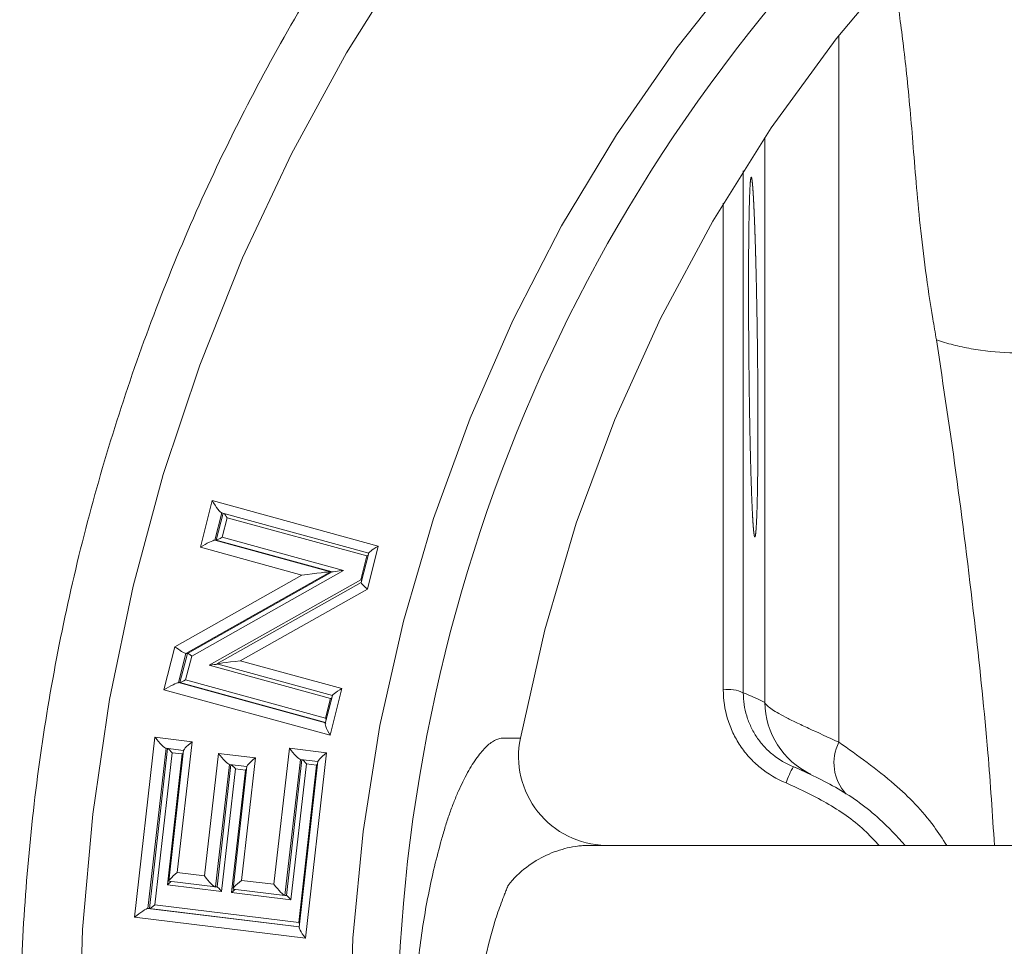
# Model space of a CAD drawing. Header units: millimetres. Extents: x -2 to 362, y 64 to 306.
# Tile 3 of 15: x -2 to 48, y 190 to 236. Entities that reach past the tile are written whole.
import ezdxf

# ---------------------------------------------------------------- set-up
doc = ezdxf.new("R2010")
doc.units = ezdxf.units.MM

msp = doc.modelspace()

# ---------------------------------------------------------------- linework, layer by layer
at = {"color": 8, "linetype": 'Continuous', "lineweight": 15}
for p, q in [((39.261, 235.479), (39.261, 200.096)), ((35.557, 202.09), (35.557, 230.373)), ((34.473, 228.701), (34.473, 202.571)), ((33.473, 202.728), (33.473, 227.075)), ((8.376, 211.579), (8.028, 210.212)), ((8.106, 210.212), (8.449, 211.559)), ((5.593, 199.794), (4.683, 191.778)), ((4.761, 191.778), (5.67, 199.784)), ((12.316, 199.237), (11.542, 192.432)), ((11.62, 192.432), (12.392, 199.228)), ((8.765, 198.986), (8.068, 192.853)), ((8.146, 192.853), (8.841, 198.977)), ((27.232, 194.934), (26.692, 194.934))]:
    msp.add_line(p, q, dxfattribs=at)
at = {"color": 7, "linetype": 'Continuous', "lineweight": 15}
for p, q in [((7.309, 209.856), (7.903, 212.191)), ((7.903, 212.191), (16.213, 209.918)), ((8.367, 211.582), (15.737, 209.566)), ((8.643, 211.336), (8.393, 210.354)), ((15.646, 209.42), (8.643, 211.336)), ((8.393, 210.354), (14.467, 208.693)), ((12.393, 208.466), (7.309, 209.856)), ((8.028, 210.212), (13.819, 208.628)), ((8.106, 210.212), (8.028, 210.212)), ((13.897, 208.628), (8.106, 210.212)), ((16.213, 209.918), (15.664, 207.762)), ((15.343, 208.232), (15.646, 209.42)), ((15.739, 209.574), (15.36, 208.087)), ((6.039, 204.879), (12.393, 208.466)), ((13.819, 208.628), (6.582, 204.543)), ((6.66, 204.543), (13.897, 208.628)), ((14.467, 208.693), (6.877, 204.409)), ((13.897, 208.628), (13.819, 208.628)), ((7.748, 203.951), (15.343, 208.232)), ((15.361, 208.092), (8.132, 204.017)), ((15.664, 207.762), (9.306, 204.178)), ((5.488, 202.723), (6.039, 204.879)), ((6.582, 204.543), (6.208, 203.079)), ((6.285, 203.079), (6.66, 204.543)), ((6.66, 204.543), (6.582, 204.543)), ((6.877, 204.409), (6.573, 203.221)), ((13.827, 202.287), (7.748, 203.951)), ((8.132, 204.016), (13.918, 202.433)), ((9.306, 204.178), (14.395, 202.785)), ((6.208, 203.079), (13.568, 201.065)), ((6.285, 203.079), (6.208, 203.079)), ((13.573, 201.085), (6.285, 203.079)), ((6.573, 203.221), (13.576, 201.305)), ((13.798, 200.45), (5.488, 202.723)), ((14.395, 202.785), (13.798, 200.45)), ((13.92, 202.441), (13.562, 201.041)), ((13.576, 201.305), (13.827, 202.287)), ((4.017, 191.34), (5.04, 200.349)), ((5.04, 200.349), (6.896, 200.123)), ((6.896, 200.123), (6.152, 193.575)), ((5.892, 199.572), (5.027, 191.953)), ((5.589, 199.794), (6.473, 199.687)), ((5.66, 192.962), (6.404, 199.51)), ((6.474, 199.7), (5.73, 193.152)), ((6.404, 199.51), (5.892, 199.572)), ((7.516, 193.408), (8.212, 199.541)), ((8.212, 199.541), (10.062, 199.317)), ((10.989, 192.987), (11.763, 199.793)), ((11.763, 199.793), (13.617, 199.567)), ((13.617, 199.567), (12.565, 190.3)), ((10.062, 199.317), (9.365, 193.184)), ((12.615, 199.016), (11.841, 192.21)), ((13.195, 199.144), (12.252, 190.836)), ((12.312, 199.238), (13.194, 199.131)), ((13.126, 198.954), (12.615, 199.016)), ((9.064, 198.764), (8.367, 192.631)), ((8.761, 198.986), (9.638, 198.881)), ((8.873, 192.57), (9.57, 198.703)), ((9.64, 198.894), (8.943, 192.76)), ((9.57, 198.703), (9.064, 198.764)), ((12.231, 191.077), (13.126, 198.954)), ((5.741, 193.137), (8.064, 192.853)), ((6.152, 193.575), (7.516, 193.408)), ((9.365, 193.184), (10.989, 192.987)), ((8.367, 192.631), (5.66, 192.962)), ((8.146, 192.853), (8.068, 192.853)), ((8.955, 192.746), (11.538, 192.432)), ((11.841, 192.21), (8.873, 192.57)), ((11.62, 192.432), (11.542, 192.432)), ((4.683, 191.778), (12.254, 190.857)), ((4.761, 191.778), (4.683, 191.778)), ((12.255, 190.866), (4.761, 191.778)), ((5.027, 191.953), (12.231, 191.077)), ((12.565, 190.3), (4.017, 191.34))]:
    msp.add_line(p, q, dxfattribs=at)
at = {"color": 7, "linetype": 'Continuous', "lineweight": 15, "flags": 128}
for points in [[(23.321, 200.298), (24.538, 205.726), (26.117, 211.053), (28.051, 216.253), (30.329, 221.301), (32.941, 226.173), (35.874, 230.844), (39.115, 235.293), (42.646, 239.498), (46.452, 243.438), (50.513, 247.094), (54.811, 250.449), (59.323, 253.486), (64.029, 256.19), (68.905, 258.548), (73.928, 260.55), (79.074, 262.185), (84.316, 263.445)], [(5.45, 156.373), (3.946, 161.959), (2.771, 167.629), (1.928, 173.362), (1.421, 179.137), (1.252, 184.934), (1.421, 190.73), (1.928, 196.505), (2.771, 202.238), (3.946, 207.908), (5.45, 213.494), (7.278, 218.976), (9.421, 224.333), (11.873, 229.547), (14.625, 234.598), (17.666, 239.468)], [(18.978, 158.576), (17.474, 163.711), (16.297, 168.936), (15.452, 174.231), (14.944, 179.571), (14.775, 184.934), (14.944, 190.297), (15.452, 195.637), (16.297, 200.931), (17.474, 206.157), (18.978, 211.292), (20.804, 216.314), (22.943, 221.201), (25.386, 225.934), (28.123, 230.491), (31.142, 234.852), (34.43, 239)]]:
    msp.add_lwpolyline(points, dxfattribs=at)
at = {"color": 8, "linetype": 'Continuous', "lineweight": 15}
msp.add_arc((98.896, 184.927), 81.737, 132.00234, 227.03816, dxfattribs=at)
at = {"color": 7, "linetype": 'Continuous', "lineweight": 15}
for centre, radius, start, end in [((33.708, 200.968), 1.775, 64.4856, 97.6035), ((39.556, 202.115), 3.998, 180.3566, 244.7322), ((27.685, 199.39), 4.457, 168.2476, 268.7373), ((41.282, 199.055), 2.273, 152.7711, 222.3903), ((41.19, 196.47), 4.847, 150.2427, 160.78)]:
    msp.add_arc(centre, radius, start, end, dxfattribs=at)
for centre, major_axis, ratio, start_param, end_param in [((8.032, 212.191), (-0.354, 0.609), 0.159475, 1.478201, 3.048998), ((8.591, 211.336), (-0.142, 0.243), 0.159475, 4.619794, 5.647477), ((8.342, 210.354), (0.241, 0.14), 0.094533, 3.302515, 4.873311), ((7.438, 209.856), (0.603, 0.351), 0.094533, 0.160922, 1.731719), ((16.342, 209.918), (0.603, 0.351), 0.094505, 1.731727, 3.302523), ((15.594, 209.42), (0.241, 0.14), 0.094505, 4.873319, 5.157204), ((12.522, 208.466), (1.303, 0.162), 0.012197, 0.097943, 1.668739), ((14.415, 208.693), (0.521, 0.065), 0.012197, 3.239536, 4.810332), ((15.291, 208.232), (0.172, -0.132), 0.147632, 1.096435, 1.38032), ((15.793, 207.762), (0.431, -0.33), 0.147632, 3.204635, 4.521913), ((6.169, 204.879), (0.431, -0.33), 0.147719, 4.521876, 6.092672), ((6.825, 204.409), (0.172, -0.132), 0.147719, 1.380283, 2.95108), ((7.697, 203.951), (0.522, 0.064), 0.012147, 4.810301, 5.837748), ((9.435, 204.178), (1.304, 0.161), 0.012147, 1.668709, 3.239505), ((5.617, 202.723), (0.604, 0.351), 0.094377, 0.160897, 1.731694), ((6.521, 203.221), (0.241, 0.14), 0.094377, 3.30249, 4.873286), ((14.524, 202.785), (0.604, 0.351), 0.094386, 1.731722, 3.302519), ((13.775, 202.287), (0.241, 0.14), 0.094386, 4.873315, 5.157413), ((13.927, 200.45), (-0.354, 0.608), 0.159609, 6.190625, 7.761422), ((13.524, 201.305), (-0.142, 0.243), 0.159609, 4.335731, 4.619829), ((5.17, 200.349), (-0.435, 0.551), 0.145547, 1.456374, 3.02717), ((7.026, 200.123), (0.549, 0.434), 0.115819, 1.71646, 3.287257), ((5.84, 199.572), (-0.174, 0.221), 0.145547, 4.597967, 5.824582), ((6.353, 199.51), (0.22, 0.173), 0.115819, 4.858053, 5.117584), ((8.342, 199.541), (-0.435, 0.551), 0.145565, 1.456253, 3.02705), ((11.893, 199.793), (-0.435, 0.551), 0.145566, 1.456403, 3.027199), ((13.747, 199.567), (0.549, 0.434), 0.115834, 1.716489, 3.287286), ((10.191, 199.317), (0.549, 0.434), 0.11585, 1.716341, 3.287138), ((12.563, 199.016), (-0.174, 0.221), 0.145566, 4.597996, 5.824279), ((9.012, 198.764), (-0.174, 0.22), 0.145565, 4.597846, 5.825969), ((9.518, 198.703), (0.22, 0.174), 0.11585, 4.857934, 5.117451), ((13.074, 198.954), (0.22, 0.173), 0.115834, 4.858082, 5.117597), ((5.608, 192.962), (0.22, 0.173), 0.115811, 4.858116, 6.083952), ((6.281, 193.575), (0.549, 0.433), 0.115811, 1.716523, 3.287319), ((7.645, 193.408), (-0.435, 0.552), 0.145543, 1.456437, 3.027233), ((9.494, 193.184), (0.549, 0.434), 0.115835, 1.716461, 3.287258), ((8.315, 192.631), (-0.174, 0.221), 0.145543, 4.59803, 6.168826), ((8.822, 192.57), (0.22, 0.173), 0.115835, 4.858054, 6.084682), ((11.119, 192.987), (-0.435, 0.551), 0.145569, 1.456375, 3.027172), ((11.789, 192.21), (-0.174, 0.221), 0.145569, 4.597968, 6.168764), ((4.147, 191.34), (0.549, 0.434), 0.115838, 0.145674, 1.716471), ((4.975, 191.953), (0.22, 0.173), 0.115838, 3.287267, 4.858063), ((12.694, 190.3), (-0.435, 0.551), 0.145548, 6.168771, 7.739567), ((12.179, 191.077), (-0.174, 0.221), 0.145548, 4.338459, 4.597974)]:
    msp.add_ellipse(centre, major_axis=major_axis, ratio=ratio, start_param=start_param, end_param=end_param, dxfattribs=at)
for points, knots in [([(66.077, 280.335), (65.848, 280.267), (63.878, 279.681), (60.252, 278.288), (55.226, 276.145), (50.335, 273.684), (45.582, 270.95), (40.985, 267.943), (36.559, 264.674), (32.318, 261.152), (28.275, 257.39), (24.442, 253.398), (20.832, 249.191), (17.457, 244.78), (14.326, 240.179), (11.451, 235.404), (8.839, 230.469), (6.5, 225.39), (4.441, 220.183), (2.668, 214.865), (1.187, 209.451), (0.002, 203.96), (-0.882, 198.409), (-1.463, 192.815), (-1.739, 187.196), (-1.709, 181.569), (-1.373, 175.953), (-0.733, 170.366), (0.211, 164.824), (1.454, 159.346), (2.993, 153.949), (4.824, 148.65), (6.939, 143.466), (9.333, 138.413), (11.999, 133.507), (14.926, 128.763), (18.107, 124.198), (21.531, 119.824), (25.187, 115.657), (29.064, 111.709), (33.15, 107.992), (37.431, 104.519), (41.894, 101.3), (46.525, 98.346), (51.307, 95.663), (56.233, 93.276), (60.559, 91.428), (63.279, 90.499), (64.278, 90.158)], [0, 0, 0, 0, 0.002932, 0.025272, 0.047614, 0.069958, 0.092303, 0.114651, 0.137001, 0.159354, 0.181709, 0.204067, 0.226427, 0.248789, 0.271154, 0.293521, 0.315891, 0.338262, 0.360635, 0.38301, 0.405387, 0.427765, 0.450144, 0.472524, 0.494904, 0.517285, 0.539667, 0.562048, 0.58443, 0.606811, 0.629191, 0.65157, 0.673949, 0.696326, 0.718702, 0.741076, 0.763448, 0.785818, 0.808186, 0.830551, 0.852914, 0.875275, 0.897633, 0.919988, 0.942341, 0.964692, 0.98704, 1, 1, 1, 1]), ([(35.036, 226.157), (35.066, 225.316), (35.08, 224.862), (35.1, 224.13), (35.107, 223.878), (35.12, 223.357), (35.126, 223.087), (35.143, 222.27), (35.154, 221.709), (35.172, 220.555), (35.181, 219.959), (35.193, 218.784), (35.198, 218.2), (35.203, 217.33), (35.205, 217.04), (35.206, 216.477), (35.207, 215.924), (35.206, 215.394), (35.205, 214.874), (35.203, 214.619), (35.198, 213.88), (35.193, 213.427), (35.184, 212.804), (35.18, 212.606), (35.172, 212.23), (35.168, 212.053), (35.154, 211.563), (35.143, 211.287), (35.126, 210.948), (35.119, 210.848), (35.107, 210.676), (35.1, 210.605), (35.08, 210.434), (35.066, 210.375), (35.036, 210.375), (35.021, 210.434), (34.998, 210.605), (34.99, 210.676), (34.975, 210.847), (34.967, 210.948), (34.944, 211.287), (34.929, 211.563), (34.899, 212.216), (34.885, 212.596), (34.858, 213.426), (34.845, 213.879), (34.827, 214.616), (34.821, 214.872), (34.809, 215.392), (34.799, 215.923), (34.789, 216.475), (34.78, 217.038), (34.776, 217.326), (34.764, 218.199), (34.757, 218.783), (34.749, 219.663), (34.747, 219.957), (34.743, 220.547), (34.741, 220.841), (34.737, 221.707), (34.735, 222.269), (34.735, 223.085), (34.736, 223.355), (34.737, 223.877), (34.738, 224.129), (34.742, 224.861), (34.746, 225.316), (34.757, 226.156), (34.764, 226.53), (34.776, 227.019), (34.78, 227.17), (34.789, 227.449), (34.794, 227.576), (34.809, 227.916), (34.82, 228.086), (34.844, 228.316), (34.858, 228.375), (34.885, 228.375), (34.899, 228.319), (34.921, 228.147), (34.929, 228.074), (34.944, 227.903), (34.952, 227.804), (34.975, 227.469), (34.99, 227.191), (35.021, 226.532), (35.036, 226.157), (35.066, 225.316)], [-0.03125, -0.03125, 0, 0, 0.03125, 0.03125, 0.046875, 0.046875, 0.0625, 0.0625, 0.09375, 0.09375, 0.125, 0.125, 0.15625, 0.15625, 0.171875, 0.171875, 0.1875, 0.203125, 0.203125, 0.21875, 0.21875, 0.25, 0.25, 0.265625, 0.265625, 0.28125, 0.28125, 0.3125, 0.3125, 0.328125, 0.328125, 0.34375, 0.34375, 0.375, 0.375, 0.40625, 0.40625, 0.421875, 0.421875, 0.4375, 0.4375, 0.46875, 0.46875, 0.5, 0.5, 0.53125, 0.53125, 0.546875, 0.546875, 0.5625, 0.578125, 0.578125, 0.59375, 0.59375, 0.625, 0.625, 0.640625, 0.640625, 0.65625, 0.65625, 0.6875, 0.6875, 0.703125, 0.703125, 0.71875, 0.71875, 0.75, 0.75, 0.78125, 0.78125, 0.796875, 0.796875, 0.8125, 0.8125, 0.84375, 0.84375, 0.875, 0.875, 0.90625, 0.90625, 0.921875, 0.921875, 0.9375, 0.9375, 0.96875, 0.96875, 1, 1, 1.03125, 1.03125]), ([(51.939, 219.897), (51.245, 219.764), (50.554, 219.672), (49.523, 219.594), (49.18, 219.578), (48.495, 219.565), (48.151, 219.569), (47.14, 219.613), (46.495, 219.682), (45.57, 219.845), (45.269, 219.909), (44.829, 220.021), (44.685, 220.061), (44.403, 220.145), (44.268, 220.188), (44.135, 220.233)], [0, 0, 0, 0, 0.25, 0.25, 0.375, 0.375, 0.5, 0.5, 0.75, 0.75, 0.875, 0.875, 0.9375, 0.9375, 1, 1, 1, 1]), ([(36.613, 198.065), (36.145, 198.253), (35.707, 198.513), (35.129, 198.983), (34.949, 199.153), (34.614, 199.522), (34.458, 199.721), (34.183, 200.134), (34.061, 200.349), (33.85, 200.796), (33.76, 201.03), (33.545, 201.743), (33.473, 202.23), (33.473, 202.728)], [0, 0, 0, 0, 0.25, 0.25, 0.375, 0.375, 0.5, 0.5, 0.625, 0.625, 0.75, 0.75, 1, 1, 1, 1]), ([(34.473, 202.571), (34.473, 202.176), (34.53, 201.79), (34.701, 201.225), (34.773, 201.039), (34.942, 200.684), (35.039, 200.514), (35.26, 200.187), (35.384, 200.029), (35.652, 199.737), (35.796, 199.602), (36.258, 199.229), (36.608, 199.024), (36.982, 198.875)], [0, 0, 0, 0, 0.25, 0.25, 0.375, 0.375, 0.5, 0.5, 0.625, 0.625, 0.75, 0.75, 1, 1, 1, 1]), ([(35.557, 202.09), (35.567, 202.051), (35.596, 202.006), (35.692, 201.905), (35.759, 201.849), (36.018, 201.665), (36.269, 201.518), (36.748, 201.269), (36.925, 201.181), (37.313, 200.993), (37.526, 200.893), (38.202, 200.578), (38.706, 200.349), (39.261, 200.096)], [0, 0, 0, 0, 0.125, 0.125, 0.25, 0.25, 0.5, 0.5, 0.625, 0.625, 0.75, 0.75, 1, 1, 1, 1]), ([(23.321, 169.57), (23.052, 169.57), (22.783, 169.57), (22.446, 169.57), (22.379, 169.568), (22.24, 169.592), (22.168, 169.616), (21.948, 169.716), (21.795, 169.825), (21.327, 170.265), (21.008, 170.7), (20.527, 171.562), (20.371, 171.879), (20.067, 172.567), (19.921, 172.938), (19.71, 173.538), (19.641, 173.747), (19.508, 174.174), (19.445, 174.393), (19.259, 175.056), (19.142, 175.506), (18.813, 176.88), (18.623, 177.83), (18.309, 179.801), (18.188, 180.809), (18.066, 182.348), (18.035, 182.865), (17.994, 183.896), (17.984, 184.411), (17.984, 185.954), (18.024, 186.98), (18.145, 188.517), (18.195, 189.028), (18.314, 190.031), (18.382, 190.526), (18.614, 191.991), (18.803, 192.941), (19.133, 194.327), (19.251, 194.781), (19.436, 195.443), (19.499, 195.662), (19.63, 196.087), (19.766, 196.499), (19.91, 196.889), (20.058, 197.267), (20.134, 197.451), (20.364, 197.974), (20.52, 198.29), (20.836, 198.86), (20.996, 199.114), (21.237, 199.446), (21.318, 199.549), (21.477, 199.734), (21.556, 199.817), (21.789, 200.037), (21.94, 200.146), (22.159, 200.249), (22.23, 200.273), (22.371, 200.299), (22.439, 200.298), (22.778, 200.298), (23.05, 200.298), (23.321, 200.298)], [0, 0, 0, 0, 0.0625, 0.0625, 0.078125, 0.078125, 0.09375, 0.09375, 0.125, 0.125, 0.1875, 0.1875, 0.21875, 0.21875, 0.25, 0.25, 0.265625, 0.265625, 0.28125, 0.28125, 0.3125, 0.3125, 0.375, 0.375, 0.4375, 0.4375, 0.46875, 0.46875, 0.5, 0.5, 0.5625, 0.5625, 0.59375, 0.59375, 0.625, 0.625, 0.6875, 0.6875, 0.71875, 0.71875, 0.734375, 0.734375, 0.75, 0.765625, 0.765625, 0.78125, 0.78125, 0.8125, 0.8125, 0.84375, 0.84375, 0.859375, 0.859375, 0.875, 0.875, 0.90625, 0.90625, 0.921875, 0.921875, 0.9375, 0.9375, 1, 1, 1, 1]), ([(36.982, 198.875), (37.739, 198.529), (39.274, 197.827), (41.162, 196.469), (42.158, 195.387), (42.574, 194.934)], [0, 0, 0, 0, 0.361176, 0.732859, 1, 1, 1, 1]), ([(26.692, 194.934), (26.691, 194.933), (26.687, 194.934), (26.682, 194.934), (26.674, 194.934), (26.656, 194.934), (26.619, 194.933), (26.587, 194.932), (26.524, 194.93), (26.482, 194.928), (26.354, 194.92), (26.269, 194.911), (26.012, 194.879), (25.84, 194.847), (25.32, 194.724), (24.968, 194.602), (24.281, 194.282), (23.945, 194.084), (23.296, 193.587), (22.986, 193.29), (22.709, 192.934)], [0, 0, 0, 0, 0.001953, 0.001953, 0.003906, 0.007813, 0.015625, 0.03125, 0.03125, 0.0625, 0.0625, 0.125, 0.125, 0.25, 0.25, 0.5, 0.5, 0.75, 0.75, 1, 1, 1, 1]), ([(80.963, 194.934), (77.686, 194.934), (70.988, 194.934), (60.816, 194.934), (50.517, 194.934), (40.305, 194.934), (32.526, 194.934), (28.228, 194.934), (27.232, 194.934)], [0, 0, 0, 0, 0.182248, 0.372486, 0.562947, 0.7532, 0.94281, 1, 1, 1, 1]), ([(22.709, 192.934), (22.706, 192.93), (22.705, 192.925), (22.701, 192.916), (22.695, 192.902), (22.682, 192.871), (22.656, 192.807), (22.603, 192.68), (22.5, 192.422), (22.415, 192.198), (22.248, 191.743), (22.143, 191.434), (21.85, 190.49), (21.681, 189.841), (21.473, 188.832), (21.411, 188.49), (21.303, 187.794), (21.258, 187.439), (21.148, 186.374), (21.112, 185.662), (21.111, 184.591), (21.12, 184.233), (21.156, 183.518), (21.183, 183.158), (21.292, 182.087), (21.4, 181.39), (21.61, 180.368), (21.688, 180.032), (21.858, 179.377), (21.95, 179.056), (22.244, 178.113), (22.465, 177.511), (22.709, 176.934)], [0, 0, 0, 0, 0.000977, 0.000977, 0.001953, 0.003906, 0.007813, 0.015625, 0.03125, 0.0625, 0.0625, 0.125, 0.125, 0.25, 0.25, 0.3125, 0.3125, 0.375, 0.375, 0.5, 0.5, 0.5625, 0.5625, 0.625, 0.625, 0.75, 0.75, 0.8125, 0.8125, 0.875, 0.875, 1, 1, 1, 1])]:
    msp.add_open_spline(points, degree=3, knots=knots, dxfattribs=at)
at = {"color": 8, "linetype": 'Continuous', "lineweight": 15}
for points, knots in [([(44.135, 220.233), (44.074, 220.588), (43.723, 222.608), (43.273, 226.068), (42.956, 230.193), (42.65, 233.728), (42.272, 236.613), (42.084, 238.029), (41.999, 238.667)], [0, 0, 0, 0, 0.043404, 0.247389, 0.452932, 0.658102, 0.845977, 1, 1, 1, 1]), ([(47.039, 194.934), (46.937, 196.484), (46.698, 200.141), (46.046, 206.273), (45.185, 213.297), (44.487, 217.908), (44.135, 220.233)], [0, 0, 0, 0, 0.172462, 0.407005, 0.700845, 1, 1, 1, 1]), ([(39.261, 200.096), (40.202, 199.43), (41.892, 198.235), (43.696, 196.412), (44.445, 195.255), (44.653, 194.934)], [0, 0, 0, 0, 0.476344, 0.854747, 1, 1, 1, 1]), ([(41.269, 194.934), (41.061, 195.159), (40.325, 195.956), (38.769, 197.059), (37.339, 197.727), (36.613, 198.065)], [0, 0, 0, 0, 0.162646, 0.575293, 1, 1, 1, 1])]:
    msp.add_open_spline(points, degree=3, knots=knots, dxfattribs=at)
at = {"color": 7, "linetype": 'Continuous', "lineweight": 15}
for points in [[(34.473, 202.571), (34.837, 202.424), (35.2, 202.264), (35.557, 202.09)], [(37.849, 198.499), (37.563, 198.634), (37.273, 198.76), (36.982, 198.875)]]:
    msp.add_open_spline(points, degree=3, dxfattribs=at)

doc.saveas('drawing.dxf')
